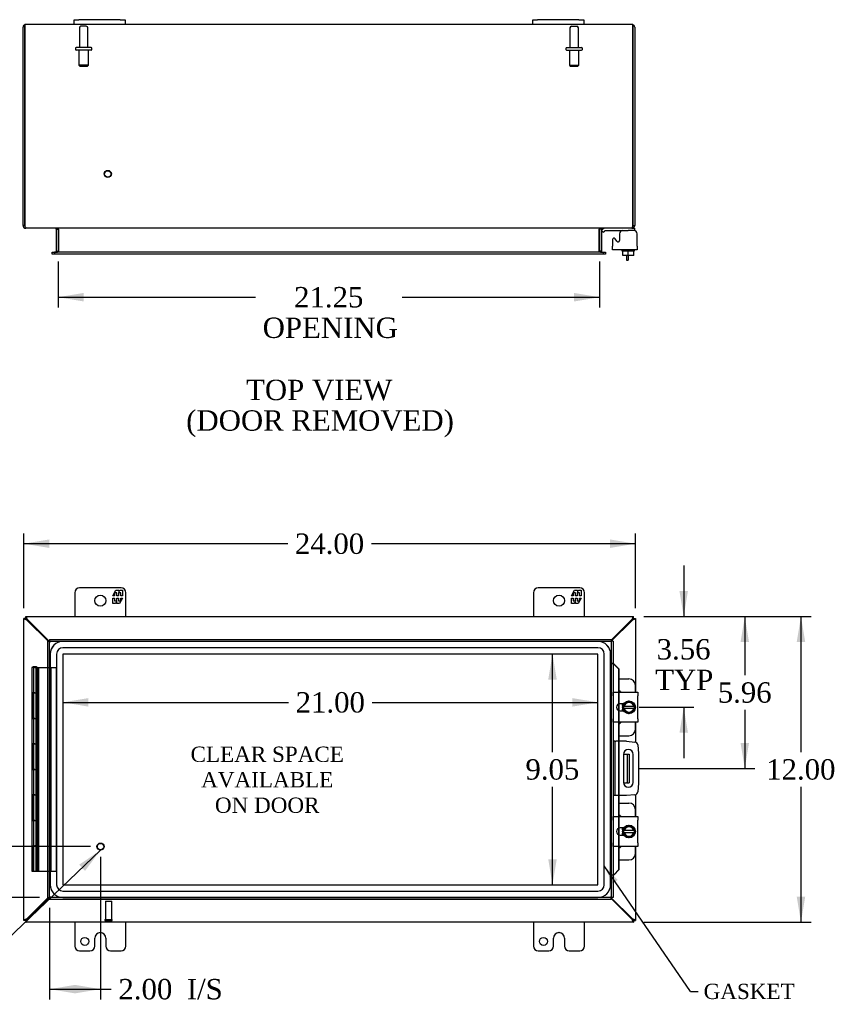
# Model space of a CAD drawing. Header units: inches. Extents: x 4 to 119, y 5 to 79.
# Tile 3 of 7: x 29 to 61, y 28 to 67. Entities that reach past the tile are written whole.
import ezdxf
from ezdxf.enums import TextEntityAlignment as Align
from ezdxf.lldxf.tags import DXFTag

# ---------------------------------------------------------------- set-up
doc = ezdxf.new("R2010")
doc.units = ezdxf.units.IN
doc.header["$MEASUREMENT"] = 0
for name, color, linetype in [('COM40153-1', 7, 'CONTINUOUS'), ('COM40153-2', 7, 'CONTINUOUS'), ('COM42667', 7, 'CONTINUOUS'), ('COM42780', 7, 'CONTINUOUS'), ('COM48426', 7, 'CONTINUOUS'), ('COM70219', 7, 'CONTINUOUS'), ('COM71780-1', 7, 'CONTINUOUS'), ('COM71783-1', 7, 'CONTINUOUS'), ('DEFAULT', 7, 'CONTINUOUS'), ('FET07710', 7, 'CONTINUOUS'), ('SCC19011', 7, 'CONTINUOUS'), ('SPR20265', 7, 'CONTINUOUS'), ('STD21878', 7, 'CONTINUOUS'), ('STD26094', 7, 'CONTINUOUS'), ('WAF25035', 7, 'CONTINUOUS')]:
    doc.layers.add(name, color=color, linetype=linetype)
doc.styles.add('SEACAD_TIMES_NEW_ROMAN', font='times.ttf')
tags = doc.linetypes.add('HIDDEN2', pattern=[0.1875, 0.125, -0.0625]).pattern_tags.tags
tags[6:7] = [DXFTag(74, 4), DXFTag(75, 0), DXFTag(340, '0'), DXFTag(46, 0.0), DXFTag(50, 0.0), DXFTag(44, 0.0), DXFTag(45, 0.0)]
tags[4:5] = [DXFTag(74, 4), DXFTag(75, 0), DXFTag(340, '0'), DXFTag(46, 0.0), DXFTag(50, 0.0), DXFTag(44, 0.0), DXFTag(45, 0.0)]

# ---------------------------------------------------------------- blocks, each defined once
blk = doc.blocks.new('SEANNOT_GROUP2')
at = {"layer": 'DEFAULT', "linetype": 'Continuous'}
blk.add_hatch(color=136, dxfattribs=at).paths.add_polyline_path([(31.57, 33.341), (32.179, 34.152), (31.34, 33.582)])
at = {"layer": 'DEFAULT', "color": 136, "linetype": 'Continuous'}
blk.add_line((27.587, 29.77), (27.187, 29.77), dxfattribs=at)
blk.add_lwpolyline([(27.587, 29.77), (32.179, 34.152)], dxfattribs=at)
at = {"layer": 'DEFAULT', "color": 136, "linetype": 'Continuous', "style": 'SEACAD_TIMES_NEW_ROMAN'}
for s, p in [('GROUND STUD', (18.433, 30.17)), ('DOOR', (18.433, 28.97))]:
    blk.add_text(s, height=0.8, dxfattribs=at).set_placement(p, align=Align.TOP_LEFT)
blk = doc.blocks.new('SEANNOT_GROUP3')
at = {"layer": 'DEFAULT', "linetype": 'Continuous'}
blk.add_hatch(color=136, dxfattribs=at).paths.add_polyline_path([(52.474, 32.985), (51.946, 33.532), (52.268, 32.843)])
at = {"layer": 'DEFAULT', "color": 136, "linetype": 'Continuous'}
blk.add_line((55.335, 28.609), (55.635, 28.609), dxfattribs=at)
blk.add_lwpolyline([(55.335, 28.609), (51.946, 33.532)], dxfattribs=at)
at = {"layer": 'DEFAULT', "color": 136, "linetype": 'Continuous', "style": 'SEACAD_TIMES_NEW_ROMAN'}
blk.add_text('GASKET', height=0.6, dxfattribs=at).set_placement((55.845, 28.909), align=Align.TOP_LEFT)
blk = doc.blocks.new('GDIMGGROUP3')
at = {"layer": 'DEFAULT', "linetype": 'Continuous'}
for points in [[(59.832, 42.323), (59.665, 43.323), (59.499, 42.323)], [(59.832, 32.323), (59.499, 32.323), (59.665, 31.323)]]:
    blk.add_hatch(color=136, dxfattribs=at).paths.add_polyline_path(points)
at = {"layer": 'DEFAULT', "color": 136, "linetype": 'Continuous'}
for p, q in [((53.498, 43.323), (60.065, 43.323)), ((59.665, 43.323), (59.665, 38.003)), ((59.665, 36.643), (59.665, 31.323)), ((53.498, 31.323), (60.065, 31.323))]:
    blk.add_line(p, q, dxfattribs=at)
at = {"layer": 'DEFAULT', "color": 136, "linetype": 'Continuous', "style": 'SEACAD_TIMES_NEW_ROMAN'}
blk.add_text('12.00', height=0.8, dxfattribs=at).set_placement((58.3, 37.723), align=Align.TOP_LEFT)
blk = doc.blocks.new('GDIMGGROUP4')
at = {"layer": 'DEFAULT', "linetype": 'Continuous'}
for points in [[(30.17, 46.35), (29.17, 46.184), (30.17, 46.017)], [(52.17, 46.35), (52.17, 46.017), (53.17, 46.184)]]:
    blk.add_hatch(color=136, dxfattribs=at).paths.add_polyline_path(points)
at = {"layer": 'DEFAULT', "color": 136, "linetype": 'Continuous'}
for p, q in [((29.17, 43.651), (29.17, 46.584)), ((53.17, 43.651), (53.17, 46.584)), ((39.525, 46.184), (29.17, 46.184)), ((53.17, 46.184), (42.815, 46.184))]:
    blk.add_line(p, q, dxfattribs=at)
at = {"layer": 'DEFAULT', "color": 136, "linetype": 'Continuous', "style": 'SEACAD_TIMES_NEW_ROMAN'}
blk.add_text('24.00', height=0.8, dxfattribs=at).set_placement((39.805, 46.584), align=Align.TOP_LEFT)
blk = doc.blocks.new('GDIMGGROUP9')
at = {"layer": 'DEFAULT', "linetype": 'Continuous'}
for points in [[(27.266, 33.293), (27.6, 33.293), (27.433, 34.293)], [(27.266, 33.293), (27.433, 32.293), (27.6, 33.293)]]:
    blk.add_hatch(color=136, dxfattribs=at).paths.add_polyline_path(points)
at = {"layer": 'DEFAULT', "color": 136, "linetype": 'Continuous'}
for p, q in [((31.779, 34.293), (27.033, 34.293)), ((27.433, 31.722), (27.433, 34.293)), ((29.779, 32.293), (27.033, 32.293)), ((27.433, 31.722), (27.033, 31.722))]:
    blk.add_line(p, q, dxfattribs=at)
at = {"layer": 'DEFAULT', "color": 136, "linetype": 'Continuous', "style": 'SEACAD_TIMES_NEW_ROMAN'}
for s, p in [('2.00', (22.686, 32.122)), ('I/S', (25.369, 32.122))]:
    blk.add_text(s, height=0.8, dxfattribs=at).set_placement(p, align=Align.TOP_LEFT)
blk = doc.blocks.new('GDIMGGROUP10')
at = {"layer": 'DEFAULT', "linetype": 'Continuous'}
for points in [[(31.179, 28.531), (31.179, 28.864), (30.179, 28.697)], [(31.179, 28.531), (32.179, 28.697), (31.179, 28.864)]]:
    blk.add_hatch(color=136, dxfattribs=at).paths.add_polyline_path(points)
at = {"layer": 'DEFAULT', "color": 136, "linetype": 'Continuous'}
for p, q in [((32.179, 33.893), (32.179, 28.297)), ((30.179, 31.893), (30.179, 28.297)), ((30.179, 28.697), (32.601, 28.697))]:
    blk.add_line(p, q, dxfattribs=at)
at = {"layer": 'DEFAULT', "color": 136, "linetype": 'Continuous', "style": 'SEACAD_TIMES_NEW_ROMAN'}
for s, p in [('2.00', (32.881, 29.097)), ('I/S', (35.564, 29.097))]:
    blk.add_text(s, height=0.8, dxfattribs=at).set_placement(p, align=Align.TOP_LEFT)
blk = doc.blocks.new('GDIMGGROUP12')
at = {"layer": 'DEFAULT', "linetype": 'Continuous'}
for points in [[(31.514, 55.693), (31.514, 56.026), (30.514, 55.86)], [(50.764, 55.693), (51.764, 55.86), (50.764, 56.026)]]:
    blk.add_hatch(color=136, dxfattribs=at).paths.add_polyline_path(points)
at = {"layer": 'DEFAULT', "color": 136, "linetype": 'Continuous'}
for p, q in [((30.514, 57.262), (30.514, 55.46)), ((51.764, 57.262), (51.764, 55.46)), ((30.514, 55.86), (38.261, 55.86)), ((44.016, 55.86), (51.764, 55.86))]:
    blk.add_line(p, q, dxfattribs=at)
at = {"layer": 'DEFAULT', "color": 136, "linetype": 'Continuous', "style": 'SEACAD_TIMES_NEW_ROMAN'}
for s, p in [('21.25', (39.774, 56.26)), ('OPENING', (38.541, 55.06))]:
    blk.add_text(s, height=0.8, dxfattribs=at).set_placement(p, align=Align.TOP_LEFT)
blk = doc.blocks.new('GDIMGGROUP20')
at = {"layer": 'DEFAULT', "linetype": 'Continuous'}
for points in [[(57.627, 42.323), (57.46, 43.323), (57.294, 42.323)], [(57.627, 38.363), (57.294, 38.363), (57.46, 37.363)]]:
    blk.add_hatch(color=136, dxfattribs=at).paths.add_polyline_path(points)
at = {"layer": 'DEFAULT', "color": 136, "linetype": 'Continuous'}
for p, q in [((53.498, 43.323), (57.86, 43.323)), ((57.46, 43.323), (57.46, 41.023)), ((57.46, 39.663), (57.46, 37.363)), ((53.32, 37.363), (57.86, 37.363))]:
    blk.add_line(p, q, dxfattribs=at)
at = {"layer": 'DEFAULT', "color": 136, "linetype": 'Continuous', "style": 'SEACAD_TIMES_NEW_ROMAN'}
blk.add_text('5.96', height=0.8, dxfattribs=at).set_placement((56.399, 40.743), align=Align.TOP_LEFT)
blk = doc.blocks.new('GDIMGGROUP21')
at = {"layer": 'DEFAULT', "linetype": 'Continuous'}
for points in [[(55.23, 44.323), (54.897, 44.323), (55.063, 43.323)], [(55.23, 38.761), (55.063, 39.761), (54.897, 38.761)]]:
    blk.add_hatch(color=136, dxfattribs=at).paths.add_polyline_path(points)
at = {"layer": 'DEFAULT', "color": 136, "linetype": 'Continuous'}
for p, q in [((55.063, 45.323), (55.063, 43.323)), ((53.498, 43.323), (55.463, 43.323)), ((53.316, 39.761), (55.463, 39.761)), ((55.063, 39.761), (55.063, 37.761))]:
    blk.add_line(p, q, dxfattribs=at)
at = {"layer": 'DEFAULT', "color": 136, "linetype": 'Continuous', "style": 'SEACAD_TIMES_NEW_ROMAN'}
for s, p in [('3.56', (54.002, 42.439)), ('TYP', (53.945, 41.239))]:
    blk.add_text(s, height=0.8, dxfattribs=at).set_placement(p, align=Align.TOP_LEFT)
blk = doc.blocks.new('GDIMGGROUP24')
at = {"layer": 'DEFAULT', "linetype": 'Continuous'}
for points in [[(31.701, 40.122), (30.701, 39.956), (31.701, 39.789)], [(50.697, 40.122), (50.697, 39.789), (51.697, 39.956)]]:
    blk.add_hatch(color=136, dxfattribs=at).paths.add_polyline_path(points)
at = {"layer": 'DEFAULT', "color": 136, "linetype": 'Continuous'}
for p, q in [((30.701, 39.956), (39.554, 39.956)), ((42.844, 39.956), (51.697, 39.956))]:
    blk.add_line(p, q, dxfattribs=at)
at = {"layer": 'DEFAULT', "color": 136, "linetype": 'Continuous', "style": 'SEACAD_TIMES_NEW_ROMAN'}
blk.add_text('21.00', height=0.8, dxfattribs=at).set_placement((39.834, 40.356), align=Align.TOP_LEFT)
blk = doc.blocks.new('GDIMGGROUP25')
at = {"layer": 'DEFAULT', "linetype": 'Continuous'}
for points in [[(49.748, 40.85), (50.081, 40.85), (49.914, 41.85)], [(49.748, 33.796), (49.914, 32.796), (50.081, 33.796)]]:
    blk.add_hatch(color=136, dxfattribs=at).paths.add_polyline_path(points)
at = {"layer": 'DEFAULT', "color": 136, "linetype": 'Continuous'}
for p, q in [((49.914, 38.003), (49.914, 41.85)), ((49.914, 32.796), (49.914, 36.643))]:
    blk.add_line(p, q, dxfattribs=at)
at = {"layer": 'DEFAULT', "color": 136, "linetype": 'Continuous', "style": 'SEACAD_TIMES_NEW_ROMAN'}
blk.add_text('9.05', height=0.8, dxfattribs=at).set_placement((48.853, 37.723), align=Align.TOP_LEFT)

msp = doc.modelspace()

# ---------------------------------------------------------------- linework, layer by layer
at = {"layer": 'COM40153-1', "color": 7, "linetype": 'Continuous'}
for p, q in [((52.817, 57.495), (52.817, 57.317)), ((52.817, 57.317), (52.889, 57.317)), ((52.889, 57.495), (52.889, 57.317)), ((52.702, 37.926), (52.812, 37.926)), ((52.812, 37.926), (52.848, 37.926)), ((52.848, 37.926), (52.92, 37.926)), ((52.848, 37.926), (52.848, 36.801)), ((52.92, 37.926), (52.92, 36.801)), ((52.702, 36.801), (52.812, 36.801)), ((52.848, 36.801), (52.812, 36.801)), ((52.848, 36.801), (52.92, 36.801))]:
    msp.add_line(p, q, dxfattribs=at)
at = {"layer": 'COM40153-2', "color": 7, "linetype": 'Continuous'}
for p, q in [((52.367, 38.426), (52.295, 38.426)), ((52.367, 38.426), (52.367, 36.301)), ((52.367, 38.426), (52.403, 38.426)), ((52.818, 38.426), (52.403, 38.426)), ((52.818, 38.426), (53.152, 38.396)), ((53.265, 38.283), (53.295, 37.949)), ((52.701, 37.913), (52.701, 36.813)), ((53.076, 36.813), (53.076, 37.913)), ((53.295, 37.949), (53.295, 36.778)), ((53.295, 36.778), (53.265, 36.443)), ((52.367, 36.301), (52.295, 36.301)), ((52.403, 36.301), (52.367, 36.301)), ((52.818, 36.301), (52.403, 36.301)), ((53.152, 36.33), (52.818, 36.301))]:
    msp.add_line(p, q, dxfattribs=at)
for centre, radius, start, end in [((53.141, 38.272), 0.125, 5, 85), ((52.889, 37.913), 0.188, 0, 180), ((52.889, 36.813), 0.188, 180, 0), ((53.141, 36.454), 0.125, 275, 355)]:
    msp.add_arc(centre, radius, start, end, dxfattribs=at)
at = {"layer": 'COM42667', "color": 7, "linetype": 'Continuous'}
for p, q in [((52.264, 58.12), (52.264, 57.864)), ((52.438, 58.055), (52.375, 58.152)), ((52.548, 58.347), (52.548, 58.087)), ((53.234, 57.864), (53.234, 58.347)), ((52.264, 57.721), (52.264, 57.864)), ((53.234, 57.721), (52.264, 57.721)), ((53.234, 57.864), (53.234, 57.721)), ((52.295, 40.207), (52.295, 40.35)), ((52.295, 40.35), (53.265, 40.35)), ((52.295, 40.207), (52.295, 39.315)), ((53.265, 40.35), (53.265, 40.207)), ((53.265, 39.315), (53.265, 40.207)), ((52.71, 39.902), (52.57, 39.902)), ((52.57, 39.621), (52.71, 39.621)), ((52.295, 39.172), (52.295, 39.315)), ((53.265, 39.172), (52.295, 39.172)), ((53.265, 39.315), (53.265, 39.172)), ((52.295, 35.331), (52.295, 35.474)), ((52.295, 35.474), (53.265, 35.474)), ((52.295, 35.331), (52.295, 34.439)), ((53.265, 35.474), (53.265, 35.331)), ((53.265, 34.439), (53.265, 35.331)), ((52.71, 35.026), (52.57, 35.026)), ((52.295, 34.296), (52.295, 34.439)), ((52.57, 34.745), (52.71, 34.745)), ((53.265, 34.439), (53.265, 34.296)), ((53.265, 34.296), (52.295, 34.296))]:
    msp.add_line(p, q, dxfattribs=at)
for centre, radius, start, end in [((52.673, 58.347), 0.125, 90, 180), ((53.109, 58.347), 0.125, 0, 90), ((52.324, 58.12), 0.06, 32.8455, 180), ((52.488, 58.087), 0.06, 212.8455, 0), ((52.57, 39.761), 0.141, 90, 270), ((52.57, 34.885), 0.141, 90, 270)]:
    msp.add_arc(centre, radius, start, end, dxfattribs=at)
at = {"layer": 'COM42780', "color": 7, "linetype": 'Continuous'}
for p, q in [((51.836, 58.474), (51.886, 58.525)), ((51.836, 58.474), (51.903, 58.407)), ((51.903, 58.407), (51.953, 58.458)), ((51.987, 58.472), (52.885, 58.472)), ((53.135, 58.472), (52.885, 58.472)), ((53.031, 58.567), (53.135, 58.567)), ((53.135, 58.567), (53.135, 58.472)), ((53.135, 58.469), (53.135, 58.472)), ((52.519, 40.876), (52.916, 40.876)), ((53.166, 40.35), (53.166, 40.626)), ((52.666, 39.827), (52.666, 39.902)), ((52.666, 39.621), (52.666, 39.692)), ((53.166, 38.896), (53.166, 39.172)), ((52.519, 38.646), (52.916, 38.646)), ((52.519, 36), (52.916, 36)), ((53.166, 35.474), (53.166, 35.75)), ((52.666, 34.951), (52.666, 35.026)), ((52.666, 34.745), (52.666, 34.816)), ((53.166, 34.02), (53.166, 34.296)), ((52.519, 33.77), (52.916, 33.77))]:
    msp.add_line(p, q, dxfattribs=at)
for centre, radius, start, end in [((51.987, 58.424), 0.143, 90, 135), ((51.987, 58.424), 0.048, 90, 135), ((52.916, 40.626), 0.25, 0, 90), ((52.416, 40.189), 0.25, 39.9324, 65.6695), ((52.416, 39.333), 0.25, 294.3305, 320.0676), ((52.916, 38.896), 0.25, 270, 0), ((52.916, 35.75), 0.25, 0, 90), ((52.416, 35.313), 0.25, 39.9324, 65.6695), ((52.416, 34.457), 0.25, 294.3305, 320.0676), ((52.916, 34.02), 0.25, 270, 0)]:
    msp.add_arc(centre, radius, start, end, dxfattribs=at)
msp.add_open_spline([(52.632, 58.464), (52.632, 58.465), (52.632, 58.467), (52.63, 58.47), (52.628, 58.472), (52.627, 58.472)], degree=3, knots=[0.6179659, 0.6179659, 0.6179659, 0.6179659, 0.75, 0.75, 1, 1, 1, 1], dxfattribs=at)
at = {"layer": 'COM48426', "color": 7, "linetype": 'Continuous'}
for p, q in [((29.211, 66.459), (29.211, 66.56)), ((29.211, 66.56), (29.211, 66.459)), ((31.139, 66.567), (29.247, 66.567)), ((49.139, 66.567), (33.139, 66.567)), ((53.031, 66.567), (51.139, 66.567)), ((53.067, 66.459), (53.067, 66.56)), ((53.067, 66.56), (53.067, 66.459)), ((29.139, 58.675), (29.139, 66.459)), ((29.211, 66.459), (29.211, 58.675)), ((29.211, 58.675), (29.211, 66.459)), ((53.067, 58.675), (53.067, 66.459)), ((53.067, 66.459), (53.067, 58.675)), ((53.139, 66.459), (53.139, 58.675)), ((29.211, 58.675), (29.139, 58.675)), ((29.247, 58.591), (29.247, 58.567)), ((29.271, 58.567), (29.247, 58.567)), ((53.005, 58.567), (29.272, 58.567)), ((30.442, 58.531), (30.442, 57.662)), ((30.442, 58.531), (30.514, 58.531)), ((30.514, 58.531), (30.514, 57.662)), ((30.527, 58.531), (30.527, 57.662)), ((51.75, 57.662), (51.75, 58.531)), ((51.836, 58.531), (51.764, 58.531)), ((51.764, 58.531), (51.764, 57.662)), ((51.836, 58.531), (51.836, 57.662)), ((53.031, 58.567), (53.006, 58.567)), ((53.031, 58.591), (53.031, 58.567)), ((53.067, 58.675), (53.139, 58.675)), ((30.284, 57.554), (30.284, 57.626)), ((30.284, 57.626), (30.36, 57.626)), ((30.367, 57.626), (30.36, 57.626)), ((30.367, 57.626), (30.412, 57.626)), ((30.367, 57.626), (30.367, 57.554)), ((51.865, 57.626), (30.412, 57.626)), ((30.442, 57.662), (30.514, 57.662)), ((51.836, 57.662), (51.764, 57.662)), ((51.865, 57.626), (51.91, 57.626)), ((51.91, 57.626), (51.917, 57.626)), ((51.91, 57.554), (51.91, 57.626)), ((51.917, 57.626), (51.994, 57.626)), ((51.994, 57.626), (51.994, 57.554)), ((30.36, 57.554), (30.284, 57.554)), ((30.367, 57.554), (30.36, 57.554)), ((30.412, 57.554), (30.367, 57.554)), ((51.865, 57.554), (30.412, 57.554)), ((51.91, 57.554), (51.865, 57.554)), ((51.91, 57.554), (51.917, 57.554)), ((51.994, 57.554), (51.917, 57.554)), ((29.242, 43.323), (53.098, 43.323)), ((29.242, 43.251), (29.242, 43.323)), ((53.098, 43.251), (53.098, 43.323)), ((29.242, 43.251), (29.17, 43.251)), ((29.17, 31.395), (29.17, 43.251)), ((29.242, 43.251), (29.278, 43.215)), ((29.242, 43.251), (29.278, 43.215)), ((29.302, 43.173), (29.278, 43.189)), ((30.121, 42.353), (29.302, 43.173)), ((29.32, 43.191), (29.303, 43.215)), ((30.157, 42.353), (29.32, 43.191)), ((53.019, 43.191), (52.223, 42.394)), ((53.037, 43.173), (52.223, 42.358)), ((53.036, 43.215), (53.019, 43.191)), ((53.062, 43.189), (53.037, 43.173)), ((53.098, 43.251), (53.062, 43.215)), ((53.098, 43.251), (53.062, 43.215)), ((53.098, 43.251), (53.17, 43.251)), ((53.17, 43.251), (53.17, 40.35)), ((53.17, 39.172), (53.17, 38.393)), ((53.17, 36.333), (53.17, 35.474)), ((53.17, 34.296), (53.17, 31.395)), ((29.302, 31.473), (30.121, 32.293)), ((29.32, 31.455), (30.157, 32.293)), ((52.223, 32.288), (53.037, 31.473)), ((52.223, 32.252), (53.019, 31.455)), ((29.242, 31.395), (29.17, 31.395)), ((29.242, 31.395), (29.278, 31.431)), ((29.242, 31.395), (29.278, 31.431)), ((29.242, 31.395), (29.242, 31.323)), ((53.098, 31.323), (29.242, 31.323)), ((29.278, 31.457), (29.302, 31.473)), ((29.303, 31.431), (29.32, 31.455)), ((53.019, 31.455), (53.036, 31.431)), ((53.037, 31.473), (53.062, 31.457)), ((53.098, 31.395), (53.062, 31.431)), ((53.098, 31.395), (53.062, 31.431)), ((53.098, 31.395), (53.17, 31.395)), ((53.098, 31.395), (53.098, 31.323))]:
    msp.add_line(p, q, dxfattribs=at)
for centre, radius, start, end in [((29.247, 66.459), 0.108, 109.4712, 180), ((29.247, 66.459), 0.108, 90, 109.4712), ((53.031, 66.459), 0.108, 70.5288, 90), ((53.031, 66.459), 0.108, 0, 70.5288), ((29.247, 58.675), 0.108, 180, 270), ((29.247, 58.675), 0.036, 180, 218.7233), ((30.406, 58.531), 0.036, 0, 90), ((30.406, 58.531), 0.108, 0, 10.3965), ((51.872, 58.531), 0.108, 169.6031, 180), ((51.872, 58.531), 0.036, 90, 180), ((53.031, 58.675), 0.108, 270, 0), ((53.031, 58.675), 0.036, 321.2767, 0), ((30.406, 57.662), 0.036, 270, 0), ((30.406, 57.662), 0.108, 349.6015, 360), ((51.872, 57.662), 0.108, 180, 190.3994), ((51.872, 57.662), 0.036, 180, 270)]:
    msp.add_arc(centre, radius, start, end, dxfattribs=at)
for centre, start_param, end_param in [((29.247, 66.459), 3.141593, 3.48143), ((53.031, 66.459), 2.801756, 3.141593)]:
    msp.add_ellipse(centre, major_axis=(0, -0.108), ratio=0.997813, start_param=start_param, end_param=end_param, dxfattribs=at)
for points, knots in [([(29.272, 58.567), (29.267, 58.567), (29.262, 58.569), (29.252, 58.58), (29.247, 58.588), (29.236, 58.608), (29.231, 58.62), (29.221, 58.646), (29.216, 58.661), (29.211, 58.675)], [0, 0, 0, 0, 0.25, 0.25, 0.5, 0.5, 0.75, 0.75, 1, 1, 1, 1]), ([(30.527, 58.531), (30.527, 58.533), (30.527, 58.534), (30.525, 58.538), (30.524, 58.54), (30.52, 58.544), (30.516, 58.547), (30.508, 58.552), (30.504, 58.554), (30.494, 58.557), (30.49, 58.558), (30.475, 58.562), (30.465, 58.564), (30.444, 58.566), (30.434, 58.567), (30.424, 58.567)], [0, 0, 0, 0, 0.0625, 0.0625, 0.125, 0.125, 0.25, 0.25, 0.375, 0.375, 0.5, 0.5, 0.75, 0.75, 1, 1, 1, 1]), ([(51.854, 58.567), (51.843, 58.567), (51.833, 58.566), (51.812, 58.564), (51.802, 58.562), (51.788, 58.558), (51.783, 58.557), (51.774, 58.554), (51.769, 58.552), (51.761, 58.547), (51.757, 58.544), (51.753, 58.54), (51.752, 58.538), (51.751, 58.534), (51.75, 58.533), (51.75, 58.531)], [0, 0, 0, 0, 0.25, 0.25, 0.5, 0.5, 0.625, 0.625, 0.75, 0.75, 0.875, 0.875, 0.9375, 0.9375, 1, 1, 1, 1]), ([(53.067, 58.675), (53.061, 58.661), (53.056, 58.646), (53.046, 58.62), (53.041, 58.608), (53.031, 58.588), (53.025, 58.58), (53.015, 58.569), (53.01, 58.567), (53.005, 58.567)], [0, 0, 0, 0, 0.25, 0.25, 0.5, 0.5, 0.75, 0.75, 1, 1, 1, 1]), ([(30.424, 57.626), (30.434, 57.626), (30.444, 57.626), (30.465, 57.628), (30.475, 57.63), (30.49, 57.634), (30.494, 57.635), (30.504, 57.639), (30.508, 57.641), (30.516, 57.645), (30.52, 57.648), (30.524, 57.653), (30.525, 57.654), (30.527, 57.658), (30.527, 57.66), (30.527, 57.662)], [0, 0, 0, 0, 0.25, 0.25, 0.5, 0.5, 0.625, 0.625, 0.75, 0.75, 0.875, 0.875, 0.9375, 0.9375, 1, 1, 1, 1]), ([(51.75, 57.662), (51.75, 57.66), (51.751, 57.658), (51.752, 57.654), (51.753, 57.653), (51.757, 57.648), (51.761, 57.645), (51.769, 57.641), (51.774, 57.639), (51.783, 57.635), (51.788, 57.634), (51.802, 57.63), (51.812, 57.628), (51.833, 57.626), (51.843, 57.626), (51.854, 57.626)], [0, 0, 0, 0, 0.0625, 0.0625, 0.125, 0.125, 0.25, 0.25, 0.375, 0.375, 0.5, 0.5, 0.75, 0.75, 1, 1, 1, 1]), ([(29.303, 43.215), (29.298, 43.229), (29.293, 43.243), (29.283, 43.269), (29.278, 43.281), (29.267, 43.301), (29.262, 43.309), (29.252, 43.32), (29.247, 43.323), (29.242, 43.323)], [0, 0, 0, 0, 0.25, 0.25, 0.5, 0.5, 0.75, 0.75, 1, 1, 1, 1]), ([(53.098, 43.323), (53.092, 43.323), (53.087, 43.32), (53.077, 43.309), (53.072, 43.301), (53.062, 43.281), (53.056, 43.269), (53.046, 43.243), (53.041, 43.229), (53.036, 43.215)], [0, 0, 0, 0, 0.25, 0.25, 0.5, 0.5, 0.75, 0.75, 1, 1, 1, 1]), ([(29.278, 43.189), (29.263, 43.194), (29.249, 43.2), (29.223, 43.21), (29.211, 43.215), (29.191, 43.225), (29.183, 43.23), (29.172, 43.241), (29.17, 43.246), (29.17, 43.251)], [0, 0, 0, 0, 0.25, 0.25, 0.5, 0.5, 0.75, 0.75, 1, 1, 1, 1]), ([(29.303, 43.215), (29.293, 43.224), (29.283, 43.234), (29.262, 43.247), (29.252, 43.251), (29.242, 43.251)], [0, 0, 0, 0, 0.5, 0.5, 1, 1, 1, 1]), ([(29.278, 43.189), (29.273, 43.194), (29.268, 43.2), (29.259, 43.21), (29.255, 43.215), (29.249, 43.225), (29.246, 43.23), (29.243, 43.241), (29.242, 43.246), (29.242, 43.251)], [0, 0, 0, 0, 0.25, 0.25, 0.5, 0.5, 0.75, 0.75, 1, 1, 1, 1]), ([(53.098, 43.251), (53.087, 43.251), (53.077, 43.247), (53.056, 43.234), (53.046, 43.224), (53.036, 43.215)], [0, 0, 0, 0, 0.5, 0.5, 1, 1, 1, 1]), ([(53.098, 43.251), (53.098, 43.246), (53.097, 43.241), (53.093, 43.23), (53.09, 43.225), (53.084, 43.215), (53.08, 43.21), (53.071, 43.2), (53.066, 43.194), (53.062, 43.189)], [0, 0, 0, 0, 0.25, 0.25, 0.5, 0.5, 0.75, 0.75, 1, 1, 1, 1]), ([(53.17, 43.251), (53.17, 43.246), (53.167, 43.241), (53.156, 43.23), (53.148, 43.225), (53.128, 43.215), (53.116, 43.21), (53.09, 43.2), (53.076, 43.194), (53.062, 43.189)], [0, 0, 0, 0, 0.25, 0.25, 0.5, 0.5, 0.75, 0.75, 1, 1, 1, 1]), ([(29.17, 31.395), (29.17, 31.4), (29.172, 31.405), (29.183, 31.416), (29.191, 31.421), (29.211, 31.431), (29.223, 31.436), (29.249, 31.447), (29.263, 31.452), (29.278, 31.457)], [0, 0, 0, 0, 0.25, 0.25, 0.5, 0.5, 0.75, 0.75, 1, 1, 1, 1]), ([(29.242, 31.395), (29.242, 31.4), (29.243, 31.405), (29.246, 31.416), (29.249, 31.421), (29.255, 31.431), (29.259, 31.436), (29.268, 31.447), (29.273, 31.452), (29.278, 31.457)], [0, 0, 0, 0, 0.25, 0.25, 0.5, 0.5, 0.75, 0.75, 1, 1, 1, 1]), ([(29.242, 31.323), (29.247, 31.323), (29.252, 31.326), (29.262, 31.337), (29.267, 31.345), (29.278, 31.365), (29.283, 31.377), (29.293, 31.403), (29.298, 31.417), (29.303, 31.431)], [0, 0, 0, 0, 0.25, 0.25, 0.5, 0.5, 0.75, 0.75, 1, 1, 1, 1]), ([(29.242, 31.395), (29.252, 31.395), (29.262, 31.399), (29.283, 31.412), (29.293, 31.422), (29.303, 31.431)], [0, 0, 0, 0, 0.5, 0.5, 1, 1, 1, 1]), ([(53.036, 31.431), (53.041, 31.417), (53.046, 31.403), (53.056, 31.377), (53.062, 31.365), (53.072, 31.345), (53.077, 31.337), (53.087, 31.326), (53.092, 31.323), (53.098, 31.323)], [0, 0, 0, 0, 0.25, 0.25, 0.5, 0.5, 0.75, 0.75, 1, 1, 1, 1]), ([(53.036, 31.431), (53.046, 31.422), (53.056, 31.412), (53.077, 31.399), (53.087, 31.395), (53.098, 31.395)], [0, 0, 0, 0, 0.5, 0.5, 1, 1, 1, 1]), ([(53.062, 31.457), (53.066, 31.452), (53.071, 31.447), (53.08, 31.436), (53.084, 31.431), (53.09, 31.421), (53.093, 31.416), (53.097, 31.405), (53.098, 31.4), (53.098, 31.395)], [0, 0, 0, 0, 0.25, 0.25, 0.5, 0.5, 0.75, 0.75, 1, 1, 1, 1]), ([(53.062, 31.457), (53.076, 31.452), (53.09, 31.447), (53.116, 31.436), (53.128, 31.431), (53.148, 31.421), (53.156, 31.416), (53.167, 31.405), (53.17, 31.4), (53.17, 31.395)], [0, 0, 0, 0, 0.25, 0.25, 0.5, 0.5, 0.75, 0.75, 1, 1, 1, 1])]:
    msp.add_open_spline(points, degree=3, knots=knots, dxfattribs=at)
at = {"layer": 'COM70219', "color": 7, "linetype": 'HIDDEN2'}
for p, q in [((51.696, 42.349), (30.702, 42.349)), ((51.696, 42.348), (30.702, 42.348)), ((30.202, 41.849), (30.202, 32.797)), ((30.203, 41.849), (30.203, 32.797)), ((30.452, 41.849), (30.452, 32.797)), ((30.701, 41.849), (30.701, 32.797)), ((51.696, 42.099), (30.702, 42.099)), ((51.696, 41.85), (30.702, 41.85)), ((30.702, 41.849), (30.702, 32.797)), ((51.696, 41.849), (30.702, 41.849)), ((51.696, 32.797), (51.696, 41.849)), ((51.697, 32.797), (51.697, 41.849)), ((51.946, 32.797), (51.946, 41.849)), ((52.195, 32.797), (52.195, 41.849)), ((52.196, 32.797), (52.196, 41.849)), ((30.702, 32.797), (51.696, 32.797)), ((30.702, 32.796), (51.696, 32.796)), ((30.702, 32.547), (51.696, 32.547)), ((30.702, 32.298), (51.696, 32.298)), ((30.702, 32.297), (51.696, 32.297))]:
    msp.add_line(p, q, dxfattribs=at)
for centre, radius, start, end in [((30.702, 41.849), 0.5, 90, 180), ((30.702, 41.849), 0.499, 90, 180), ((51.696, 41.849), 0.5, 0, 90), ((51.696, 41.849), 0.499, 0, 90), ((30.702, 41.849), 0.25, 90, 180), ((30.702, 41.849), 0.001, 90, 180), ((51.696, 41.849), 0.25, 0, 90), ((51.696, 41.849), 0.001, 0, 90), ((30.702, 32.797), 0.5, 180, 270), ((30.702, 32.797), 0.499, 180, 270), ((30.702, 32.797), 0.25, 180, 270), ((30.702, 32.797), 0.001, 180, 270), ((51.696, 32.797), 0.5, 270, 0), ((51.696, 32.797), 0.001, 270, 0), ((51.696, 32.797), 0.25, 270, 0), ((51.696, 32.797), 0.499, 270, 0)]:
    msp.add_arc(centre, radius, start, end, dxfattribs=at)
at = {"layer": 'COM71780-1', "color": 7, "linetype": 'Continuous'}
for p, q in [((30.107, 42.353), (30.179, 42.353)), ((30.107, 32.293), (30.107, 42.353)), ((30.179, 42.426), (30.179, 42.354)), ((30.179, 42.426), (52.223, 42.426)), ((30.179, 42.354), (30.215, 42.318)), ((30.179, 42.353), (30.215, 42.318)), ((52.223, 42.354), (52.187, 42.318)), ((52.223, 42.353), (52.187, 42.318)), ((52.223, 42.426), (52.223, 42.354)), ((52.295, 42.353), (52.223, 42.353)), ((52.295, 42.353), (52.295, 32.293)), ((52.307, 41.478), (52.295, 41.478)), ((52.329, 41.451), (52.326, 41.455)), ((52.337, 41.443), (52.507, 41.27)), ((52.337, 41.443), (52.349, 41.443)), ((52.349, 41.443), (52.519, 41.27)), ((52.507, 41.27), (52.507, 40.35)), ((52.519, 41.27), (52.507, 41.27)), ((52.519, 41.27), (52.519, 40.35)), ((52.507, 39.887), (52.507, 39.635)), ((52.519, 39.892), (52.519, 39.63)), ((52.507, 39.172), (52.507, 38.426)), ((52.519, 39.172), (52.519, 38.426)), ((52.507, 36.301), (52.507, 35.474)), ((52.519, 36.301), (52.519, 35.474)), ((52.507, 35.011), (52.507, 34.759)), ((52.519, 35.016), (52.519, 34.754)), ((52.507, 34.296), (52.507, 33.376)), ((52.519, 34.296), (52.519, 33.376)), ((52.507, 33.376), (52.337, 33.203)), ((52.519, 33.376), (52.349, 33.203)), ((52.519, 33.376), (52.507, 33.376)), ((52.295, 33.168), (52.307, 33.168)), ((52.337, 33.203), (52.349, 33.203)), ((30.107, 32.293), (30.179, 32.293)), ((30.179, 32.293), (30.215, 32.329)), ((30.179, 32.293), (30.215, 32.329)), ((30.179, 32.221), (30.179, 32.293)), ((52.223, 32.221), (30.179, 32.221)), ((52.223, 32.293), (52.187, 32.329)), ((52.223, 32.293), (52.187, 32.329)), ((52.223, 32.221), (52.223, 32.293)), ((52.295, 32.293), (52.223, 32.293))]:
    msp.add_line(p, q, dxfattribs=at)
at = {"layer": 'COM71780-1', "color": 7, "linetype": 'HIDDEN2'}
for p, q in [((30.179, 42.354), (52.223, 42.354)), ((30.179, 32.293), (30.179, 42.353)), ((52.223, 42.353), (52.223, 32.293)), ((52.295, 41.478), (52.223, 41.478)), ((52.329, 41.451), (52.329, 41.451)), ((52.507, 40.35), (52.507, 39.887)), ((52.519, 40.35), (52.519, 39.892)), ((52.507, 39.635), (52.507, 39.172)), ((52.519, 39.63), (52.519, 39.172)), ((52.507, 38.426), (52.507, 36.301)), ((52.519, 38.426), (52.519, 36.301)), ((52.507, 35.474), (52.507, 35.011)), ((52.519, 35.474), (52.519, 35.016)), ((52.507, 34.759), (52.507, 34.296)), ((52.519, 34.754), (52.519, 34.296)), ((52.295, 33.168), (52.223, 33.168)), ((52.326, 33.191), (52.329, 33.195)), ((52.223, 32.293), (30.179, 32.293))]:
    msp.add_line(p, q, dxfattribs=at)
for centre, start, end in [((52.735, 42.53), 245.7342, 249.3654), ((52.735, 32.116), 110.6346, 114.2658)]:
    msp.add_arc(centre, 1.153, start, end, dxfattribs=at)
at = {"layer": 'COM71780-1', "color": 7, "linetype": 'Continuous'}
for centre, radius, start, end in [((52.625, 41.712), 0.395, 216.3142, 223.0054), ((52.735, 42.53), 1.153, 249.3654, 250.458), ((52.625, 32.934), 0.395, 136.9946, 143.6858)]:
    msp.add_arc(centre, radius, start, end, dxfattribs=at)
at = {"layer": 'COM71783-1', "color": 7, "linetype": 'Continuous'}
for p, q in [((29.536, 41.332), (29.536, 41.358)), ((29.536, 41.358), (29.586, 41.358)), ((29.586, 41.358), (29.611, 41.358)), ((29.611, 41.358), (29.661, 41.358)), ((29.661, 41.358), (29.661, 41.332)), ((29.599, 41.323), (29.482, 41.323)), ((29.482, 41.323), (29.482, 40.323)), ((29.586, 41.332), (29.536, 41.332)), ((29.549, 41.332), (29.549, 41.323)), ((29.586, 41.332), (29.611, 41.332)), ((29.599, 41.323), (30.107, 41.323)), ((29.661, 41.332), (29.611, 41.332)), ((29.649, 41.323), (29.649, 41.332)), ((29.599, 40.323), (29.482, 40.323)), ((29.482, 40.323), (29.599, 40.323)), ((29.482, 40.323), (29.482, 39.323)), ((29.599, 40.323), (29.666, 40.323)), ((29.666, 40.323), (29.666, 39.324)), ((29.599, 39.324), (29.482, 39.324)), ((29.482, 39.324), (29.482, 38.323)), ((29.482, 39.323), (29.716, 39.323)), ((29.599, 39.324), (29.666, 39.324)), ((29.599, 38.323), (29.482, 38.323)), ((29.482, 38.323), (29.599, 38.323)), ((29.482, 38.323), (29.482, 37.323)), ((29.599, 38.323), (29.666, 38.323)), ((29.666, 38.323), (29.666, 37.324)), ((29.599, 37.324), (29.482, 37.324)), ((29.482, 37.324), (29.482, 36.323)), ((29.482, 37.323), (29.716, 37.323)), ((29.599, 37.324), (29.666, 37.324)), ((29.599, 36.323), (29.482, 36.323)), ((29.482, 36.323), (29.599, 36.323)), ((29.482, 36.323), (29.482, 35.323)), ((29.599, 36.323), (29.666, 36.323)), ((29.666, 36.323), (29.666, 35.324)), ((29.599, 35.324), (29.482, 35.324)), ((29.482, 35.324), (29.482, 34.323)), ((29.482, 35.323), (29.716, 35.323)), ((29.599, 35.324), (29.666, 35.324)), ((29.482, 34.323), (29.599, 34.323)), ((29.482, 34.323), (29.666, 34.323)), ((29.482, 34.323), (29.482, 33.323)), ((29.549, 34.323), (29.549, 34.323)), ((29.666, 34.323), (29.599, 34.323)), ((29.649, 34.323), (29.649, 34.323)), ((29.666, 34.323), (29.666, 33.323)), ((29.482, 33.323), (29.666, 33.323)), ((29.666, 33.323), (30.107, 33.323))]:
    msp.add_line(p, q, dxfattribs=at)
at = {"layer": 'COM71783-1', "color": 7, "linetype": 'HIDDEN2'}
for p, q in [((29.544, 41.323), (29.544, 40.323)), ((29.549, 41.323), (29.549, 34.323)), ((29.564, 40.323), (29.564, 41.323)), ((29.647, 41.323), (29.647, 40.323)), ((29.649, 34.323), (29.649, 41.323)), ((29.653, 40.323), (29.653, 41.323)), ((29.654, 40.323), (29.654, 41.323)), ((29.715, 40.323), (29.715, 41.323)), ((29.716, 40.323), (29.716, 41.323)), ((29.731, 33.323), (29.731, 41.323)), ((29.757, 33.323), (29.757, 41.323)), ((30.107, 41.323), (30.179, 41.323)), ((30.179, 41.323), (30.241, 41.323)), ((30.241, 33.323), (30.241, 41.323)), ((30.241, 41.323), (30.451, 41.323)), ((30.451, 33.323), (30.451, 41.323)), ((29.52, 39.323), (29.52, 40.323)), ((29.544, 40.323), (29.544, 39.323)), ((29.562, 39.323), (29.562, 40.323)), ((29.654, 39.323), (29.654, 40.323)), ((29.722, 40.323), (29.666, 40.323)), ((29.716, 39.323), (29.716, 40.323)), ((29.722, 39.324), (29.722, 40.323)), ((29.544, 39.324), (29.544, 38.323)), ((29.564, 38.323), (29.564, 39.323)), ((29.647, 39.323), (29.647, 38.323)), ((29.653, 38.323), (29.653, 39.324)), ((29.654, 38.323), (29.654, 39.324)), ((29.722, 39.324), (29.666, 39.324)), ((29.715, 38.323), (29.715, 39.324)), ((29.716, 38.323), (29.716, 39.324)), ((29.52, 37.323), (29.52, 38.323)), ((29.544, 38.323), (29.544, 37.323)), ((29.562, 37.323), (29.562, 38.323)), ((29.654, 37.323), (29.654, 38.323)), ((29.722, 38.323), (29.666, 38.323)), ((29.716, 37.323), (29.716, 38.323)), ((29.722, 37.324), (29.722, 38.323)), ((29.544, 37.324), (29.544, 36.323)), ((29.564, 36.323), (29.564, 37.323)), ((29.647, 37.323), (29.647, 36.323)), ((29.653, 36.323), (29.653, 37.324)), ((29.654, 36.323), (29.654, 37.324)), ((29.722, 37.324), (29.666, 37.324)), ((29.715, 36.323), (29.715, 37.324)), ((29.716, 36.323), (29.716, 37.324)), ((29.52, 35.323), (29.52, 36.323)), ((29.544, 36.323), (29.544, 35.323)), ((29.562, 35.323), (29.562, 36.323)), ((29.654, 35.323), (29.654, 36.323)), ((29.722, 36.323), (29.666, 36.323)), ((29.716, 35.323), (29.716, 36.323)), ((29.722, 35.324), (29.722, 36.323)), ((29.544, 35.324), (29.544, 34.323)), ((29.564, 34.323), (29.564, 35.323)), ((29.647, 35.323), (29.647, 34.323)), ((29.653, 34.323), (29.653, 35.324)), ((29.654, 34.323), (29.654, 35.324)), ((29.722, 35.324), (29.666, 35.324)), ((29.715, 34.323), (29.715, 35.324)), ((29.716, 34.323), (29.716, 35.324)), ((29.52, 33.323), (29.52, 34.323)), ((29.544, 34.323), (29.544, 33.323)), ((29.549, 34.323), (29.549, 33.323)), ((29.562, 33.323), (29.562, 34.323)), ((29.649, 33.323), (29.649, 34.323)), ((29.654, 33.323), (29.654, 34.323)), ((29.666, 34.323), (29.722, 34.323)), ((29.666, 34.323), (29.716, 34.323)), ((29.716, 33.323), (29.716, 34.323)), ((29.722, 33.323), (29.722, 34.323)), ((30.107, 33.323), (30.179, 33.323)), ((30.179, 33.323), (30.241, 33.323)), ((30.241, 33.323), (30.451, 33.323))]:
    msp.add_line(p, q, dxfattribs=at)
at = {"layer": 'FET07710', "color": 7, "linetype": 'Continuous'}
for p, q in [((31.139, 66.754), (31.326, 66.754)), ((31.139, 66.567), (31.139, 66.754)), ((31.326, 66.567), (31.139, 66.567)), ((32.951, 66.754), (31.326, 66.754)), ((32.951, 66.567), (31.326, 66.567)), ((32.951, 66.754), (33.139, 66.754)), ((33.139, 66.567), (32.951, 66.567)), ((33.139, 66.754), (33.139, 66.567)), ((49.139, 66.754), (49.326, 66.754)), ((49.139, 66.567), (49.139, 66.754)), ((49.326, 66.567), (49.139, 66.567)), ((50.951, 66.754), (49.326, 66.754)), ((50.951, 66.567), (49.326, 66.567)), ((50.951, 66.754), (51.139, 66.754)), ((51.139, 66.567), (50.951, 66.567)), ((51.139, 66.754), (51.139, 66.567)), ((31.17, 44.261), (31.17, 43.323)), ((32.982, 44.448), (31.357, 44.448)), ((32.659, 44.143), (32.782, 44.355)), ((32.724, 44.143), (32.659, 44.143)), ((32.822, 44.249), (32.724, 44.249)), ((32.724, 44.249), (32.724, 44.143)), ((32.782, 44.355), (32.891, 44.355)), ((32.822, 44.143), (32.822, 44.249)), ((32.882, 44.143), (32.822, 44.143)), ((32.98, 44.249), (32.882, 44.249)), ((32.882, 44.249), (32.882, 44.143)), ((32.891, 44.355), (32.891, 44.277)), ((32.891, 44.277), (32.936, 44.355)), ((32.936, 44.355), (33.045, 44.355)), ((32.98, 44.143), (32.98, 44.249)), ((33.045, 44.143), (32.98, 44.143)), ((33.045, 44.355), (33.045, 44.143)), ((33.17, 43.323), (33.17, 44.261)), ((49.17, 44.261), (49.17, 43.323)), ((50.982, 44.448), (49.357, 44.448)), ((50.659, 44.143), (50.782, 44.355)), ((50.724, 44.143), (50.659, 44.143)), ((50.822, 44.249), (50.724, 44.249)), ((50.724, 44.249), (50.724, 44.143)), ((50.782, 44.355), (50.891, 44.355)), ((50.822, 44.143), (50.822, 44.249)), ((50.882, 44.143), (50.822, 44.143)), ((50.98, 44.249), (50.882, 44.249)), ((50.882, 44.249), (50.882, 44.143)), ((50.891, 44.355), (50.891, 44.277)), ((50.891, 44.277), (50.936, 44.355)), ((50.936, 44.355), (51.045, 44.355)), ((50.98, 44.143), (50.98, 44.249)), ((51.045, 44.143), (50.98, 44.143)), ((51.045, 44.355), (51.045, 44.143)), ((51.17, 43.323), (51.17, 44.261)), ((32.659, 43.833), (32.659, 44.045)), ((32.659, 44.045), (32.724, 44.045)), ((32.768, 43.833), (32.659, 43.833)), ((32.724, 44.045), (32.724, 43.939)), ((32.724, 43.939), (32.822, 43.939)), ((32.813, 43.911), (32.768, 43.833)), ((32.813, 43.833), (32.813, 43.911)), ((32.922, 43.833), (32.813, 43.833)), ((32.822, 43.939), (32.822, 44.045)), ((32.822, 44.045), (32.882, 44.045)), ((32.882, 44.045), (32.882, 43.939)), ((32.882, 43.939), (32.98, 43.939)), ((33.045, 44.045), (32.922, 43.833)), ((32.98, 43.939), (32.98, 44.045)), ((32.98, 44.045), (33.045, 44.045)), ((50.659, 43.833), (50.659, 44.045)), ((50.659, 44.045), (50.724, 44.045)), ((50.768, 43.833), (50.659, 43.833)), ((50.724, 44.045), (50.724, 43.939)), ((50.724, 43.939), (50.822, 43.939)), ((50.813, 43.911), (50.768, 43.833)), ((50.813, 43.833), (50.813, 43.911)), ((50.922, 43.833), (50.813, 43.833)), ((50.822, 43.939), (50.822, 44.045)), ((50.822, 44.045), (50.882, 44.045)), ((50.882, 44.045), (50.882, 43.939)), ((50.882, 43.939), (50.98, 43.939)), ((51.045, 44.045), (50.922, 43.833)), ((50.98, 43.939), (50.98, 44.045)), ((50.98, 44.045), (51.045, 44.045)), ((31.17, 31.323), (31.17, 30.386)), ((33.17, 30.386), (33.17, 31.323)), ((49.17, 31.323), (49.17, 30.386)), ((51.17, 30.386), (51.17, 31.323)), ((31.951, 30.386), (31.951, 30.698)), ((32.169, 30.916), (32.17, 30.916)), ((32.388, 30.698), (32.388, 30.386)), ((49.951, 30.386), (49.951, 30.698)), ((50.169, 30.916), (50.17, 30.916)), ((50.388, 30.698), (50.388, 30.386)), ((31.357, 30.198), (31.764, 30.198)), ((32.575, 30.198), (32.982, 30.198)), ((49.357, 30.198), (49.764, 30.198)), ((50.575, 30.198), (50.982, 30.198))]:
    msp.add_line(p, q, dxfattribs=at)
for centre, radius in [((32.17, 43.948), 0.219), ((50.17, 43.948), 0.219), ((31.56, 30.573), 0.156), ((49.56, 30.573), 0.156)]:
    msp.add_circle(centre, radius, dxfattribs=at)
for centre, radius, start, end in [((31.357, 44.261), 0.188, 90, 180), ((32.982, 44.261), 0.188, 0, 90), ((49.357, 44.261), 0.188, 90, 180), ((50.982, 44.261), 0.187, 0, 90), ((32.169, 30.698), 0.218, 90, 180), ((32.17, 30.698), 0.218, 0, 90), ((50.169, 30.698), 0.218, 90, 180), ((50.17, 30.698), 0.218, 0, 90), ((31.357, 30.386), 0.188, 180, 270), ((31.764, 30.386), 0.188, 270, 0), ((32.575, 30.386), 0.188, 180, 270), ((32.982, 30.386), 0.188, 270, 0), ((49.357, 30.386), 0.188, 180, 270), ((49.764, 30.386), 0.188, 270, 0), ((50.575, 30.386), 0.188, 180, 270), ((50.982, 30.386), 0.188, 270, 0)]:
    msp.add_arc(centre, radius, start, end, dxfattribs=at)
at = {"layer": 'SCC19011', "color": 7, "linetype": 'Continuous'}
for p, q in [((52.67, 57.495), (52.67, 57.676)), ((52.885, 57.495), (52.885, 57.676)), ((53.1, 57.495), (53.1, 57.676)), ((52.885, 57.495), (52.67, 57.495)), ((53.1, 57.495), (52.885, 57.495)), ((52.916, 40.002), (52.701, 39.87)), ((52.701, 39.87), (52.701, 39.795)), ((53.131, 39.87), (52.916, 40.002)), ((53.131, 39.795), (53.131, 39.87)), ((52.701, 39.795), (52.701, 39.727)), ((52.722, 39.795), (52.701, 39.795)), ((52.701, 39.727), (52.701, 39.652)), ((52.701, 39.727), (52.722, 39.727)), ((52.701, 39.652), (52.916, 39.52)), ((52.732, 39.795), (52.722, 39.795)), ((52.722, 39.727), (52.732, 39.727)), ((53.101, 39.795), (52.732, 39.795)), ((52.732, 39.727), (53.101, 39.727)), ((52.916, 39.52), (53.131, 39.652)), ((53.111, 39.795), (53.101, 39.795)), ((53.101, 39.727), (53.111, 39.727)), ((53.131, 39.795), (53.111, 39.795)), ((53.111, 39.727), (53.131, 39.727)), ((53.131, 39.727), (53.131, 39.795)), ((53.131, 39.652), (53.131, 39.727)), ((52.916, 35.126), (52.701, 34.994)), ((52.701, 34.994), (52.701, 34.919)), ((52.701, 34.919), (52.701, 34.851)), ((52.722, 34.919), (52.701, 34.919)), ((52.701, 34.851), (52.701, 34.776)), ((52.701, 34.851), (52.722, 34.851)), ((52.732, 34.919), (52.722, 34.919)), ((52.722, 34.851), (52.732, 34.851)), ((53.101, 34.919), (52.732, 34.919)), ((52.732, 34.851), (53.101, 34.851)), ((53.131, 34.994), (52.916, 35.126)), ((53.111, 34.919), (53.101, 34.919)), ((53.101, 34.851), (53.111, 34.851)), ((53.131, 34.919), (53.111, 34.919)), ((53.111, 34.851), (53.131, 34.851)), ((53.131, 34.919), (53.131, 34.994)), ((53.131, 34.851), (53.131, 34.919)), ((53.131, 34.776), (53.131, 34.851)), ((52.701, 34.776), (52.916, 34.644)), ((52.916, 34.644), (53.131, 34.776))]:
    msp.add_line(p, q, dxfattribs=at)
for centre, start, end in [((52.916, 39.761), 10.4474, 169.5526), ((52.916, 39.761), 190.4474, 349.5526), ((52.916, 34.885), 10.4474, 169.5526), ((52.916, 34.885), 190.4474, 349.5526)]:
    msp.add_arc(centre, 0.188, start, end, dxfattribs=at)
at = {"layer": 'SPR20265', "color": 7, "linetype": 'Continuous'}
for points in [[(52.698, 39.902), (52.686, 39.883), (52.664, 39.837), (52.651, 39.758), (52.665, 39.676), (52.688, 39.635), (52.698, 39.62)], [(52.698, 35.026), (52.686, 35.007), (52.664, 34.961), (52.651, 34.882), (52.665, 34.8), (52.688, 34.759), (52.698, 34.744)]]:
    msp.add_open_spline(points, degree=3, knots=[0.95809881, 0.95809881, 0.95809881, 0.95809881, 0.9661238, 0.97598802, 0.98694613, 0.99365696, 0.99365696, 0.99365696, 0.99365696], dxfattribs=at)
at = {"layer": 'STD21878', "color": 7, "linetype": 'HIDDEN2'}
for p, q in [((32.367, 32.145), (32.617, 32.145)), ((32.367, 32.145), (32.367, 31.426)), ((32.617, 31.426), (32.617, 32.145)), ((32.351, 31.426), (32.632, 31.426)), ((32.351, 31.426), (32.351, 31.395)), ((32.351, 31.395), (32.632, 31.395)), ((32.632, 31.395), (32.632, 31.426))]:
    msp.add_line(p, q, dxfattribs=at)
for centre, radius in [((32.461, 60.699), 0.141), ((32.461, 60.699), 0.125), ((32.179, 34.293), 0.141), ((32.179, 34.293), 0.125)]:
    msp.add_circle(centre, radius, dxfattribs=at)
at = {"layer": 'STD26094', "color": 7, "linetype": 'HIDDEN2'}
for p, q in [((31.619, 66.495), (31.409, 66.495)), ((50.659, 66.495), (50.869, 66.495)), ((31.349, 66.435), (31.349, 65.658)), ((31.679, 65.658), (31.679, 66.435)), ((50.599, 66.435), (50.599, 65.658)), ((50.929, 65.658), (50.929, 66.435)), ((31.189, 65.628), (31.189, 65.588)), ((31.809, 65.658), (31.219, 65.658)), ((31.809, 65.558), (31.219, 65.558)), ((31.326, 65.558), (31.326, 64.97)), ((31.701, 64.97), (31.701, 65.558)), ((31.839, 65.588), (31.839, 65.628)), ((50.439, 65.628), (50.439, 65.588)), ((50.469, 65.658), (51.059, 65.658)), ((50.469, 65.558), (51.059, 65.558)), ((50.576, 65.558), (50.576, 64.97)), ((50.951, 64.97), (50.951, 65.558)), ((51.089, 65.588), (51.089, 65.628)), ((31.701, 64.97), (31.326, 64.97)), ((31.326, 64.97), (31.364, 64.933)), ((31.664, 64.933), (31.701, 64.97)), ((50.576, 64.97), (50.951, 64.97)), ((50.576, 64.97), (50.614, 64.933)), ((50.914, 64.933), (50.951, 64.97)), ((31.364, 64.933), (31.664, 64.933)), ((50.614, 64.933), (50.914, 64.933))]:
    msp.add_line(p, q, dxfattribs=at)
for centre, radius, start, end in [((31.409, 66.435), 0.06, 90, 180), ((31.619, 66.435), 0.06, 0, 90), ((50.659, 66.435), 0.06, 90, 180), ((50.869, 66.435), 0.06, 0, 90), ((31.219, 65.628), 0.03, 90, 180), ((31.219, 65.588), 0.03, 180, 270), ((31.809, 65.628), 0.03, 0, 90), ((31.809, 65.588), 0.03, 270, 0), ((50.469, 65.628), 0.03, 90, 180), ((50.469, 65.588), 0.03, 180, 270), ((51.059, 65.628), 0.03, 0, 90), ((51.059, 65.588), 0.03, 270, 0)]:
    msp.add_arc(centre, radius, start, end, dxfattribs=at)
at = {"layer": 'WAF25035', "color": 7, "linetype": 'Continuous'}
for p, q in [((52.635, 57.721), (52.635, 57.676)), ((52.635, 57.676), (53.135, 57.676)), ((53.135, 57.676), (53.135, 57.721))]:
    msp.add_line(p, q, dxfattribs=at)
for centre in [(52.916, 39.761), (52.916, 34.885)]:
    msp.add_circle(centre, 0.25, dxfattribs=at)

# ---------------------------------------------------------------- block references
at = {"layer": 'DEFAULT', "color": 7}
for name in ['GDIMGGROUP12', 'GDIMGGROUP4', 'GDIMGGROUP21', 'GDIMGGROUP20', 'GDIMGGROUP3', 'GDIMGGROUP25', 'GDIMGGROUP24', 'SEANNOT_GROUP2', 'GDIMGGROUP9', 'GDIMGGROUP10', 'SEANNOT_GROUP3']:
    msp.add_blockref(name, (0, 0), dxfattribs=at)

# ---------------------------------------------------------------- texts
at = {"layer": 'DEFAULT', "color": 7, "linetype": 'Continuous', "style": 'SEACAD_TIMES_NEW_ROMAN'}
for s, p in [('TOP VIEW', (37.89, 52.62)), ('(DOOR REMOVED)', (35.54, 51.42))]:
    msp.add_text(s, height=0.8, dxfattribs=at).set_placement(p, align=Align.TOP_LEFT)
at = {"layer": 'DEFAULT', "color": 7, "insert": (38.719, 38.218), "char_height": 0.6, "width": 6.18924, "attachment_point": 2}
msp.add_mtext('{\\fTimes New Roman|b0||i0||c0|p34;\\C7;\\H0.6;\\W1.;CLEAR SPACE \\P}{\\fTimes New Roman|b0||i0||c0|p34;\\C7;\\H0.6;\\W1.;AVAILABLE \\P}{\\fTimes New Roman|b0||i0||c0|p34;\\C7;\\H0.6;\\W1.;ON DOOR}', dxfattribs=at)

doc.saveas('drawing.dxf')
